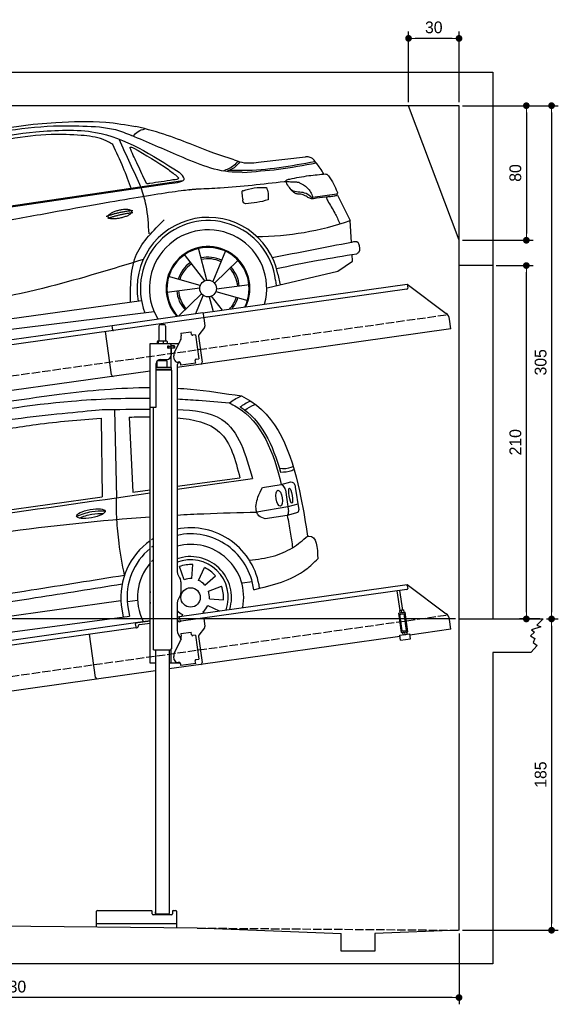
# Model space of a CAD drawing. Extents: x 13 to 6414, y -50 to 5801.
# Tile 5 of 5: x 3214 to 6414, y -50 to 5801. Entities that reach past the tile are written whole.
import ezdxf

# ---------------------------------------------------------------- set-up
doc = ezdxf.new("R2010")
doc.units = 0
doc.header["$LTSCALE"] = 10
doc.header["$MEASUREMENT"] = 0
doc.linetypes.add('GEN3', pattern=[6.25, 5, -1.25])
doc.layers.get('0').update_dxf_attribs({"linetype": 'CONTINUOUS'})
doc.layers.get('DEFPOINTS').update_dxf_attribs({"linetype": 'CONTINUOUS'})
for name, color, linetype in [('3', 6, 'GEN3'), ('CAR', 1, 'CONTINUOUS'), ('SICHTBARE_KANTEN_DIN_', 7, 'CONTINUOUS')]:
    doc.layers.add(name, color=color, linetype=linetype)
doc.layers.add('AM_0', color=7, linetype='CONTINUOUS', lineweight=30)
doc.layers.add('AM_5', color=3, linetype='CONTINUOUS', lineweight=15)
doc.dimstyles.new('KLAUS_DXF', dxfattribs={"dimscale": 20, "dimtxt": 3.5, "dimasz": 2, "dimexe": 2, "dimexo": 1, "dimgap": 1.5, "dimtad": 1, "dimlfac": 0.1, "dimdsep": 46, "dimtxsty": 'Standard', "dimblk": 'DOT', "dimcen": 2, "dimclrd": 256, "dimclre": 256, "dimclrt": 2, "dimadec": 0, "dimazin": 0, "dimtfac": 1, "dimtmove": 2, "dimatfit": 3, "dimfxl": 1, "dimtolj": 1, "dimarcsym": 0})

# ---------------------------------------------------------------- blocks, each defined once
blk = doc.blocks.new('_DOT')
at = {"color": 0, "linetype": 'ByBlock'}
blk.add_line((-0.5, 0), (-1, 0), dxfattribs=at)
at = {"color": 0, "linetype": 'ByBlock', "const_width": 0.5}
blk.add_lwpolyline([(-0.25, 0, 1), (0.25, 0, 1)], format="xyb", close=True, dxfattribs=at)
blk = doc.blocks.new('*D7')
at = {"layer": 'AM_5', "lineweight": -2, "transparency": 16777216}
for p, q in [((5524.1, 5310), (5524.1, 5730)), ((5784.1, 5690), (5564.1, 5690)), ((5824.1, 5310), (5824.1, 5730))]:
    blk.add_line(p, q, dxfattribs=at)
at = {"layer": 'DEFPOINTS', "color": 0, "transparency": 16777216}
for p in [(5524.1, 5690), (5524.1, 5290), (5824.1, 5290)]:
    blk.add_point(p, dxfattribs=at)
at = {"layer": 'AM_5', "lineweight": -2, "transparency": 16777216, "xscale": 40, "yscale": 40, "zscale": 40, "rotation": 180}
blk.add_blockref('_DOT', (5524.1, 5690), dxfattribs=at)
at = {"layer": 'AM_5', "lineweight": -2, "transparency": 16777216, "xscale": 40, "yscale": 40, "zscale": 40}
blk.add_blockref('_DOT', (5824.1, 5690), dxfattribs=at)
at = {"layer": 'AM_5', "color": 2, "transparency": 16777216, "insert": (5674.1, 5755), "char_height": 70, "attachment_point": 5}
blk.add_mtext('\\A1;30', dxfattribs=at)
blk = doc.blocks.new('*D9')
at = {"layer": 'AM_5', "lineweight": -2, "transparency": 16777216}
for p, q in [((5844.1, 5290), (6264.1, 5290)), ((6224.1, 5250), (6224.1, 4530)), ((5844.1, 4490), (6264.1, 4490))]:
    blk.add_line(p, q, dxfattribs=at)
at = {"layer": 'DEFPOINTS', "color": 0, "transparency": 16777216}
for p in [(5824.1, 5290), (5824.1, 4490), (6224.1, 4490)]:
    blk.add_point(p, dxfattribs=at)
at = {"layer": 'AM_5', "lineweight": -2, "transparency": 16777216, "xscale": 40, "yscale": 40, "zscale": 40}
for p, rotation in [((6224.1, 5290), 90), ((6224.1, 4490), 270)]:
    blk.add_blockref('_DOT', p, dxfattribs=dict(at, rotation=rotation))
at = {"layer": 'AM_5', "color": 2, "transparency": 16777216, "insert": (6159.1, 4890), "char_height": 70, "attachment_point": 5, "rotation": 90}
blk.add_mtext('\\A1;80', dxfattribs=at)
blk = doc.blocks.new('*D10')
at = {"layer": 'AM_5', "lineweight": -2, "transparency": 16777216}
for p, q in [((5804.1, 2240), (84.1, 2240)), ((124.1, 480), (124.1, 2200)), ((504.1, 440), (84.1, 440))]:
    blk.add_line(p, q, dxfattribs=at)
at = {"layer": 'DEFPOINTS', "color": 0, "transparency": 16777216}
for p in [(124.1, 2240), (5824.1, 2240), (524.1, 440)]:
    blk.add_point(p, dxfattribs=at)
at = {"layer": 'AM_5', "lineweight": -2, "transparency": 16777216, "xscale": 40, "yscale": 40, "zscale": 40}
for p, rotation in [((124.1, 2240), 90), ((124.1, 440), 270)]:
    blk.add_blockref('_DOT', p, dxfattribs=dict(at, rotation=rotation))
at = {"layer": 'AM_5', "color": 2, "transparency": 16777216, "insert": (59.1, 1340), "char_height": 70, "attachment_point": 5, "rotation": 90}
blk.add_mtext('\\A1;180', dxfattribs=at)
blk = doc.blocks.new('*D11')
at = {"layer": 'AM_5', "lineweight": -2, "transparency": 16777216}
for p, q in [((504.1, 3240), (84.1, 3240)), ((124.1, 2280), (124.1, 3200)), ((5804.1, 2240), (84.1, 2240))]:
    blk.add_line(p, q, dxfattribs=at)
at = {"layer": 'DEFPOINTS', "color": 0, "transparency": 16777216}
for p in [(124.1, 3240), (524.1, 3240), (5824.1, 2240)]:
    blk.add_point(p, dxfattribs=at)
at = {"layer": 'AM_5', "lineweight": -2, "transparency": 16777216, "xscale": 40, "yscale": 40, "zscale": 40}
for p, rotation in [((124.1, 3240), 90), ((124.1, 2240), 270)]:
    blk.add_blockref('_DOT', p, dxfattribs=dict(at, rotation=rotation))
at = {"layer": 'AM_5', "color": 2, "transparency": 16777216, "insert": (59.1, 2740), "char_height": 70, "attachment_point": 5, "rotation": 90}
blk.add_mtext('\\A1;100', dxfattribs=at)
blk = doc.blocks.new('*D12')
at = {"layer": 'AM_5', "lineweight": -2, "transparency": 16777216}
for p, q in [((6044.1, 4340), (6264.1, 4340)), ((6224.1, 2280), (6224.1, 4300)), ((6304.1, 2240), (6184.1, 2240))]:
    blk.add_line(p, q, dxfattribs=at)
at = {"layer": 'DEFPOINTS', "color": 0, "transparency": 16777216}
for p in [(6024.1, 4340), (6224.1, 4340), (6324.1, 2240)]:
    blk.add_point(p, dxfattribs=at)
at = {"layer": 'AM_5', "lineweight": -2, "transparency": 16777216, "xscale": 40, "yscale": 40, "zscale": 40}
for p, rotation in [((6224.1, 4340), 90), ((6224.1, 2240), 270)]:
    blk.add_blockref('_DOT', p, dxfattribs=dict(at, rotation=rotation))
at = {"layer": 'AM_5', "color": 2, "transparency": 16777216, "insert": (6159.1, 3290), "char_height": 70, "attachment_point": 5, "rotation": 90}
blk.add_mtext('\\A1;210', dxfattribs=at)
blk = doc.blocks.new('*D13')
at = {"layer": 'AM_5', "lineweight": -2, "transparency": 16777216}
for p, q in [((6344.1, 2240), (6414.1, 2240)), ((6374.1, 2200), (6374.1, 430)), ((5844.1, 390), (6414.1, 390))]:
    blk.add_line(p, q, dxfattribs=at)
at = {"layer": 'DEFPOINTS', "color": 0, "transparency": 16777216}
for p in [(6324.1, 2240), (5824.1, 390), (6374.1, 390)]:
    blk.add_point(p, dxfattribs=at)
at = {"layer": 'AM_5', "lineweight": -2, "transparency": 16777216, "xscale": 40, "yscale": 40, "zscale": 40}
for p, rotation in [((6374.1, 2240), 90), ((6374.1, 390), 270)]:
    blk.add_blockref('_DOT', p, dxfattribs=dict(at, rotation=rotation))
at = {"layer": 'AM_5', "color": 2, "transparency": 16777216, "insert": (6309.1, 1315), "char_height": 70, "attachment_point": 5, "rotation": 90}
blk.add_mtext('\\A1;185', dxfattribs=at)
blk = doc.blocks.new('*D14')
at = {"layer": 'AM_5', "lineweight": -2, "transparency": 16777216}
for p, q in [((524.1, 420), (524.1, -50)), ((5824.1, 370.9), (5824.1, -50)), ((5784.1, -10), (564.1, -10))]:
    blk.add_line(p, q, dxfattribs=at)
at = {"layer": 'DEFPOINTS', "color": 0, "transparency": 16777216}
for p in [(524.1, 440), (5824.1, 390.9), (524.1, -10)]:
    blk.add_point(p, dxfattribs=at)
at = {"layer": 'AM_5', "lineweight": -2, "transparency": 16777216, "xscale": 40, "yscale": 40, "zscale": 40, "rotation": 180}
blk.add_blockref('_DOT', (524.1, -10), dxfattribs=at)
at = {"layer": 'AM_5', "lineweight": -2, "transparency": 16777216, "xscale": 40, "yscale": 40, "zscale": 40}
blk.add_blockref('_DOT', (5824.1, -10), dxfattribs=at)
at = {"layer": 'AM_5', "color": 2, "transparency": 16777216, "insert": (3174.1, 55), "char_height": 70, "attachment_point": 5}
blk.add_mtext('\\A1;530', dxfattribs=at)
blk = doc.blocks.new('*D15')
at = {"layer": 'AM_5', "lineweight": -2, "transparency": 16777216}
for p, q in [((5844.1, 5290), (6414.1, 5290)), ((6374.1, 5250), (6374.1, 2280)), ((6344.1, 2240), (6414.1, 2240))]:
    blk.add_line(p, q, dxfattribs=at)
at = {"layer": 'DEFPOINTS', "color": 0, "transparency": 16777216}
for p in [(5824.1, 5290), (6324.1, 2240), (6374.1, 2240)]:
    blk.add_point(p, dxfattribs=at)
at = {"layer": 'AM_5', "lineweight": -2, "transparency": 16777216, "xscale": 40, "yscale": 40, "zscale": 40}
for p, rotation in [((6374.1, 5290), 90), ((6374.1, 2240), 270)]:
    blk.add_blockref('_DOT', p, dxfattribs=dict(at, rotation=rotation))
at = {"layer": 'AM_5', "color": 2, "transparency": 16777216, "insert": (6309.1, 3765), "char_height": 70, "attachment_point": 5, "rotation": 90}
blk.add_mtext('\\A1;305', dxfattribs=at)
blk = doc.blocks.new('car_150_')
at = {"layer": 'CAR'}
for p, q in [((6993.7, 5277.2), (7129.2, 5288.8)), ((8349.8, 5065.2), (8614.8, 5095.9)), ((5703.5, 4603.8), (7806, 4931.3)), ((5748.6, 4619.9), (7887.1, 4949.3)), ((8659.8, 4857.1), (8801.1, 4877.5)), ((8805, 4869.2), (8883.2, 4720.4)), ((8891.2, 4589.9), (8883.2, 4720.4)), ((7897.5, 4510.1), (8019.3, 4353.9)), ((8033.2, 4358.3), (7982.9, 4548.5)), ((8143.1, 4534), (8068.7, 4350.5)), ((8898.1, 4478.2), (8895.6, 4518.3)), ((8079.5, 4340.6), (8219, 4479.2)), ((8810.7, 4417.6), (8898.1, 4478.2)), ((8391.6, 4316.2), (8810.7, 4417.6)), ((8455.6, 4397.8), (8469.1, 4334.6)), ((7994.7, 4327.2), (7804.9, 4378.7)), ((8286.5, 4333.3), (8090.4, 4305.9)), ((8442.3, 4361.7), (8446.4, 4329.7)), ((7795.4, 4285.5), (7991.5, 4312.9)), ((8002.4, 4278.2), (7867.9, 4144.6)), ((8087.2, 4291.6), (8277, 4240.1)), ((7646, 4233.7), (5761.2, 3956.2)), ((7969.2, 4159.6), (8013.2, 4268.3)), ((8048.7, 4260.5), (8071.6, 4173.8)), ((8127.2, 4182.1), (8062.7, 4264.8)), ((5689.3, 3904.2), (7721.3, 4169.7))]:
    blk.add_line(p, q, dxfattribs=at)
blk.add_circle((8041, 4309.4), 49.6, dxfattribs=at)
for centre, radius, start, end in [((8042.2, 4309.4), 422.7, 12.06499, 190.70699), ((8042.2, 4309.4), 403.4, 7.44612, 201.52919), ((8307.4, 6330.9), 1710.3, 270.66012, 289.67256), ((8041, 4309.4), 348.9, 345.04241, 211.67771), ((8041, 4309.4), 249, 334.62746, 221.99497), ((8041, 4309.4), 244.1, 333.85173, 222.76256), ((8041, 4309.4), 186.2, 124.77616, 163.26666), ((8041, 4309.4), 176.5, 124.60185, 163.18158), ((8041, 4309.4), 186.2, 64.77616, 103.26666), ((8041, 4309.4), 176.5, 64.60185, 103.18158), ((8041, 4309.4), 176.5, 4.60185, 43.18158), ((8041, 4309.4), 186.2, 4.77616, 43.26666), ((8041, 4309.4), 186.2, 184.77616, 223.26666), ((8041, 4309.4), 176.5, 184.60185, 223.18158), ((8041, 4309.4), 176.5, 316.68962, 343.18158), ((8041, 4309.4), 186.2, 320.33711, 343.26666)]:
    blk.add_arc(centre, radius, start, end, dxfattribs=at)
for points in [[(6058.7, 5112.4), (6315.6, 5167.8), (6993.6, 5277.2)], [(6590.3, 5194.3), (7191.5, 5270.3), (7389.2, 5264.7)], [(7129.2, 5288.8), (7425.2, 5293.1), (7603.8, 5268.4)], [(6252.1, 5110.1), (6701.9, 5189.7), (7011, 5233.1)], [(7280.4, 5213.4), (7100.8, 5216.9), (6855.4, 5188)], [(7010.2, 5233), (7365.4, 5231.9), (7863.2, 4999)], [(7469.5, 5159.8), (7410.3, 5189.8), (7280.4, 5213.4)], [(7389.2, 5264.7), (7483, 5249), (7578.6, 5215.1)], [(8238.8, 5002.4), (8200.2, 5001.6), (7866.3, 5094.6), (7578.6, 5215.1)], [(7590.1, 5210.4), (7618.6, 5239.2), (7657.5, 5254.4)], [(7582.2, 4896.4), (7531.4, 5023.6), (7469.5, 5159.8)], [(7639.4, 4905.3), (7505.7, 5192.1)], [(7575.1, 5131.1), (7571.2, 5144.8), (7592.5, 5140)], [(7592.5, 5140), (7799.5, 5014.1), (7855.1, 4971.8)], [(8659.2, 5083.2), (8642.4, 5093.4), (8614.8, 5095.9)], [(8213.4, 5067), (8186.6, 5040.1), (8125.8, 5007.6)], [(8224.6, 5063.8), (8208.7, 5044.9), (8182.8, 5023.9), (8149.7, 5006.6)], [(8163.6, 5014.3), (8243.5, 5013.7), (8670.3, 5069.3)], [(8191, 5074.7), (8235.7, 5060.8), (8349.8, 5065.2)], [(8240.9, 5001), (8453.9, 5021.9), (8677.8, 5060.7)], [(8723.8, 4994.4), (8701.4, 5030.2), (8659.2, 5083.2)], [(7806, 4931.3), (7894.4, 4962.2), (7863.2, 4999)], [(8521.1, 4963.5), (8634.4, 4984.8), (8734.9, 4995.3)], [(8734.9, 4995.3), (8736.6, 4995.1), (8751.6, 4983.9), (8803.6, 4888.9)], [(7690.7, 4930.9), (7670.7, 4931.6), (7668, 4935.3)], [(7827.4, 4952.7), (7757.4, 4941.2), (7690.7, 4930.9)], [(7855.1, 4971.8), (7859.5, 4964.9), (7827.4, 4952.7)], [(8489.1, 4946.9), (8107.9, 4906.7), (7979.4, 4899)], [(8499.4, 4953.2), (8500.3, 4955.9), (8504.4, 4958.4)], [(8514.3, 4920.1), (8499.6, 4950.3), (8499.4, 4953.2)], [(8504.4, 4958.4), (8514.7, 4962.1), (8521.1, 4963.5)], [(8578.5, 4942.4), (8626.1, 4912.6), (8659.8, 4857.1)], [(7687.8, 4631.1), (7668.8, 4800.4), (7639.4, 4905.3)], [(8245.8, 4892.2), (8238.1, 4888.3), (8237.1, 4876.1)], [(8237.1, 4876.1), (8242.7, 4837)], [(8244.9, 4892.1), (8310.4, 4909.4), (8382.6, 4912.4)], [(8382.6, 4912.4), (8393, 4879.1), (8393.3, 4838.9)], [(8581.1, 4874.9), (8560.8, 4876.6), (8529.9, 4900.7)], [(8629.7, 4855.7), (8609.4, 4867.3), (8581.1, 4874.9)], [(8759.3, 4861.5), (8741.4, 4855.9), (8747.8, 4835.1)], [(8757.3, 4861.2), (8786.1, 4865.5), (8805, 4869.2)], [(8803.6, 4888.9), (8805.2, 4882.6), (8801.1, 4877.5)], [(8805, 4869.2), (8801.1, 4877.5)], [(8260.3, 4814.7), (8250.8, 4817.5), (8242.7, 4837)], [(8393.3, 4838.9), (8327.1, 4822.4), (8259.4, 4814.5)], [(8664.2, 4847.7), (8651.9, 4847.2), (8629.7, 4855.7)], [(8747.8, 4835.1), (8790.3, 4763.6), (8820.8, 4701.6)], [(7581.1, 4224.1), (7615.2, 4510.4), (7777.7, 4714.5)], [(8891.2, 4589.9), (8420.6, 4494.5)], [(8935.7, 4582.7), (8931.6, 4588.3), (8891.2, 4589.9)], [(8922.6, 4523), (8936.6, 4535.2), (8935.7, 4582.7)], [(8446.2, 4431.7), (8693.5, 4482.1), (8922.6, 4523)], [(7654.8, 4478.5), (7099.9, 4313.4), (5734.4, 4063.7)]]:
    blk.add_spline(points, degree=3, dxfattribs=at)
for points, degree, knots in [([(8191, 5074.7), (8107.9, 5098.3), (7930.3, 5167), (7746.4, 5237.4), (7603.8, 5268.4)], 3, [5.571538, 5.571538, 5.571538, 5.571538, 32.165526, 64.936902, 64.936902, 64.936902, 64.936902]), ([(7668, 4935.3), (7650.2, 4969.8), (7620.8, 5036.6), (7588.5, 5099.8), (7575.1, 5131.1)], 3, [2.591518, 2.591518, 2.591518, 2.591518, 14.396583, 24.038621, 24.038621, 24.038621, 24.038621]), ([(8645.2, 4860.1), (8634.4, 4868.9), (8603, 4892.4), (8542.9, 4879.7), (8521, 4910.7), (8514.3, 4920.1)], 3, [0.658544, 0.658544, 0.658544, 0.658544, 4.748765, 12.290755, 15.589596, 15.589596, 15.589596, 15.589596]), ([(8645.2, 4860.1), (8647, 4858.9), (8651.5, 4856.3), (8656.7, 4856.7), (8659.8, 4857.1)], 3, [0.11133, 0.11133, 0.11133, 0.11133, 0.733961, 1.64284, 1.64284, 1.64284, 1.64284]), ([(8752.5, 4860.5), (8727.9, 4857.2), (8698.8, 4853.2), (8669.8, 4848.6), (8664.2, 4847.7)], 3, [0, 0, 0, 0, 7.10149, 8.807008, 8.807008, 8.807008, 8.807008]), ([(7442.5, 4729.7), (7440.4, 4737.7), (7458.8, 4757), (7537.7, 4789), (7634.5, 4769.9), (7553.7, 4725.9), (7469.8, 4714.2), (7444.6, 4721.7), (7442.5, 4729.7)], 5, [0, 0, 0, 0, 0, 0, 0.300106, 0.500106, 0.700106, 1, 1, 1, 1, 1, 1])]:
    blk.add_open_spline(points, degree=degree, knots=knots, dxfattribs=at)
for points in [[(8578.5, 4942.4), (8576.8, 4945.2), (8489.1, 4946.9)], [(7979.4, 4899), (7725, 4888.3), (5338.8, 4399.4)], [(7432.9, 4733.6), (7502, 4760.2), (7591.2, 4770)], [(7441.9, 4722), (7513, 4747.3), (7590.2, 4757.9)]]:
    blk.add_open_spline(points, degree=2, dxfattribs=at)
blk = doc.blocks.new('CAR_EG')
at = {"layer": 'CAR'}
for p, q in [((34639.7, 2740.1), (34652.1, 2215)), ((34726.8, 2694.7), (34748.7, 2249.2)), ((34559.8, 2688), (34567.6, 2220.6)), ((35011.8, 2284.1), (35385, 2333.6)), ((35518.8, 2275.9), (35630.7, 2294.7)), ((35630.7, 2294.7), (35688.5, 2309)), ((34748.7, 2249.2), (34851.8, 2262.9)), ((35655.1, 2262.7), (35674.7, 2133.9)), ((35714.1, 2277.1), (35734.7, 2143.7)), ((33852.2, 2120.1), (34567.6, 2220.6)), ((35729.9, 2176.6), (35670.5, 2160.2)), ((35670.5, 2160.2), (35485.3, 2130)), ((35666.2, 2110), (35534.7, 2089.5)), ((35729.3, 2128.1), (35666.2, 2110)), ((35100, 1734.4), (35105.8, 1817.4)), ((35053.8, 1727.9), (35025.3, 1806.1)), ((35139.6, 1724.2), (35174.8, 1799.6)), ((35176.9, 1696.1), (35239.7, 1750.7)), ((35399.1, 1708.7), (35459.1, 1717.1)), ((35197.6, 1660.9), (35275.8, 1689.3)), ((32765, 1337.2), (34678.2, 1603.8)), ((34716.5, 1598.7), (34776.5, 1607.1)), ((34980.2, 1630.3), (34978.9, 1630.4)), ((35204.1, 1614.6), (35287.1, 1608.8)), ((34680.4, 1576.3), (34691.1, 1507.2)), ((34716.8, 1579.5), (34728.2, 1512.2)), ((35165.8, 1537.8), (35172.3, 1530.2)), ((35193.9, 1575), (35262.7, 1542.9)), ((32742.6, 1242.5), (34728.2, 1512.2)), ((35044.7, 1520.8), (35040.5, 1511.7))]:
    blk.add_line(p, q, dxfattribs=at)
blk.add_circle((35092.2, 1622.5), 57.7, dxfattribs=at)
for centre, radius, start, end in [((35091.7, 1622.4), 413.9, 7.45018, 101.13198), ((35092.1, 1622.5), 377.8, 6.99837, 102.27813), ((35091.7, 1622.4), 413.9, 125.42525, 186.40604), ((35091.7, 1622.4), 413.9, 122.57726, 124.07737), ((35092.2, 1622.5), 315.6, 349.05234, 104.75068), ((35092.1, 1622.5), 377.8, 129.50507, 186.53914), ((35092.1, 1622.5), 377.8, 126.2281, 127.94989), ((35092.2, 1622.5), 315.6, 139.5971, 206.94766), ((35092.2, 1622.5), 315.6, 135.0283, 137.4054), ((35092.2, 1622.5), 242.9, 343.04055, 109.32273), ((35092.2, 1622.5), 223.8, 340.73863, 111.04957), ((35092.2, 1622.5), 195.4, 86, 110), ((35092.2, 1622.5), 195.4, 41, 65), ((35092.2, 1622.5), 112.2, 86, 110), ((35092.2, 1622.5), 112.2, 41, 65), ((35092.2, 1622.5), 242.9, 171.74212, 188.25788), ((35092.2, 1622.5), 112.2, 356, 20), ((35092.2, 1622.5), 195.4, 356, 20), ((35092.2, 1622.5), 112.2, 224.26629, 245), ((35092.2, 1622.5), 112.2, 311, 335)]:
    blk.add_arc(centre, radius, start, end, dxfattribs=at)
for centre, major_axis, ratio in [((35618.1, 2211.7), (-7.7, 47.6), 0.380274), ((35686.7, 2227.1), (-7.2, 44.5), 0.21161), ((34499.5, 2120.6), (-85, -15.3), 0.28676)]:
    blk.add_ellipse(centre, major_axis=major_axis, ratio=ratio, dxfattribs=at)
for points, knots in [([(33596.2, 2718.6), (33833.8, 2759.2), (34248.6, 2830.2), (34671.7, 2869.7), (34851.8, 2870.2)], [0, 0, 0, 0, 724.09838, 1264.268143, 1264.268143, 1264.268143, 1264.268143]), ([(33641.3, 2687.7), (33888.6, 2727.9), (34289.4, 2793.1), (34696.2, 2808.8), (34851.8, 2807)], [0, 0, 0, 0, 750.99467, 1217.35525, 1217.35525, 1217.35525, 1217.35525]), ([(35011.8, 2866.1), (35038.1, 2864.7), (35166.1, 2855.5), (35293.3, 2835.6), (35394.4, 2819.7)], [1424.465745, 1424.465745, 1424.465745, 1424.465745, 1503.595542, 1810.064944, 1810.064944, 1810.064944, 1810.064944]), ([(35394.4, 2819.7), (35413.4, 2809.6), (35623.4, 2697.4), (35727.5, 2349.6), (35775.9, 2061.2), (35787.3, 1987)], [0, 0, 0, 0, 64.276315, 710.727442, 938.589682, 938.589682, 938.589682, 938.589682]), ([(35011.8, 2802.3), (35054.1, 2800.3), (35157.6, 2794), (35260.7, 2784.1), (35321.7, 2778.2)], [1377.255793, 1377.255793, 1377.255793, 1377.255793, 1504.323614, 1688.05271, 1688.05271, 1688.05271, 1688.05271]), ([(35321.7, 2778.2), (35336.3, 2770.8), (35510.1, 2682.4), (35587.5, 2480.4), (35630.7, 2294.7)], [0, 0, 0, 0, 48.860332, 582.287096, 582.287096, 582.287096, 582.287096]), ([(35387.3, 2755), (35405.2, 2768.5), (35425, 2782.3), (35447.9, 2789.2), (35447.9, 2789.2)], [11.054346, 11.054346, 11.054346, 11.054346, 77.145156, 82.826799, 82.826799, 82.826799, 82.826799]), ([(35415.1, 2735.6), (35432.4, 2748.6), (35451.7, 2761.7), (35473.8, 2768.4), (35477.3, 2769.4)], [13.409392, 13.409392, 13.409392, 13.409392, 77.145156, 82.826799, 82.826799, 82.826799, 82.826799]), ([(33203.6, 2456.4), (33274.2, 2503.5), (33505.2, 2604.9), (34003.4, 2687.4), (34469.5, 2730.1), (34567.3, 2738.8)], [0, 0, 0, 0, 57.768711, 889.406275, 1467.79431, 1467.79431, 1467.79431, 1467.79431]), ([(35011.8, 2738.7), (35109.5, 2735.6), (35350.5, 2712.4), (35419.6, 2471.8), (35460.3, 2330)], [442.147822, 442.147822, 442.147822, 442.147822, 716.95363, 1111.278446, 1111.278446, 1111.278446, 1111.278446]), ([(35011.8, 2690), (35108.9, 2682.3), (35306.7, 2639.4), (35358.1, 2438.7), (35385, 2333.6)], [277.078801, 277.078801, 277.078801, 277.078801, 547.768352, 845.442932, 845.442932, 845.442932, 845.442932]), ([(35620, 2390.1), (35643.9, 2386.1), (35679.3, 2392.1), (35696.9, 2398.4), (35700.1, 2401.6)], [16.339016, 16.339016, 16.339016, 16.339016, 83.836398, 97.62384, 97.62384, 97.62384, 97.62384]), ([(35626.2, 2367.7), (35650.3, 2368), (35676.3, 2369.6), (35702.4, 2381.4), (35706.2, 2383.7)], [14.612863, 14.612863, 14.612863, 14.612863, 83.836398, 97.62384, 97.62384, 97.62384, 97.62384]), ([(34429.5, 2094.8), (34454.7, 2104.1), (34502, 2120.2), (34552, 2121.5), (34575.3, 2121.7)], [14.4466, 14.4466, 14.4466, 14.4466, 94.349912, 163.782287, 163.782287, 163.782287, 163.782287]), ([(35011.8, 2112.5), (35064.7, 2115.5), (35222.4, 2123.3), (35380.3, 2127.3), (35485.3, 2130)], [2373.184352, 2373.184352, 2373.184352, 2373.184352, 2532.063256, 2847.072184, 2847.072184, 2847.072184, 2847.072184]), ([(32657.7, 1810.8), (32801.3, 1833.7), (33529.6, 1949.8), (34261.4, 2059.7), (34851.8, 2102.1)], [0, 0, 0, 0, 436.512598, 2212.794207, 2212.794207, 2212.794207, 2212.794207]), ([(32738.3, 1414.9), (32999, 1451), (33477.1, 1517.1), (34126.3, 1613), (34514.4, 1675.6), (34685.8, 1703.3)], [0, 0, 0, 0, 789.48509, 1447.853915, 1968.782349, 1968.782349, 1968.782349, 1968.782349])]:
    blk.add_open_spline(points, degree=3, knots=knots, dxfattribs=at)
for points in [[(35321.7, 2778.2), (35387.4, 2817), (35394.4, 2819.7)], [(33855.2, 2598.7), (34175.2, 2650.7), (34559.8, 2688)], [(35630.7, 2294.7), (35640.4, 2287.7), (35654.9, 2263)], [(35688.3, 2309.2), (35702.6, 2304.3), (35714.1, 2277.1)], [(35534.7, 2089.5), (35498, 2108.4), (35485.3, 2130), (35492.4, 2217.9), (35518.8, 2275.9)], [(34653.8, 2086.3), (34651.3, 2148.4), (34652.1, 2215)], [(34414.7, 2105.9), (34505, 2133.2), (34582.7, 2138)], [(35666.2, 2110), (35673.3, 2119), (35674.7, 2133.9)], [(35666.2, 2110), (35684.6, 2010), (35697.9, 1918.4)], [(35729.9, 2128.6), (35734, 2134), (35734.8, 2143.3)], [(34699.2, 1755.6), (34667, 1945.6), (34653.8, 2086.3)], [(35441.3, 1844.4), (35582.8, 1868.3), (35697.9, 1918.4), (35787.2, 1987)], [(35787.2, 1987), (35795.6, 1987.5), (35848.1, 1851.6)], [(35467.1, 1668.5), (35779, 1789.9), (35848.1, 1851.6)], [(32711.4, 1460.7), (33493.3, 1570.2), (34144.5, 1667.1), (34699.2, 1755.6)]]:
    blk.add_spline(points, degree=3, dxfattribs=at)
for points in [[(35387.3, 2755), (35513.1, 2675.3), (35581.5, 2528.6), (35626.2, 2367.7)], [(34567.3, 2738.8), (34660.7, 2740.2), (34754.2, 2741.5), (34851.8, 2741.2)], [(34726.8, 2694.7), (34767.9, 2695), (34809.1, 2695.3), (34851.8, 2695.1)], [(35011.8, 2266.3), (35161.3, 2287.5), (35310.8, 2308.7), (35460.3, 2330)], [(32710, 1939.3), (33423.9, 2040.7), (34137.9, 2142.1), (34851.8, 2243.5)]]:
    blk.add_open_spline(points, degree=3, dxfattribs=at)

msp = doc.modelspace()

# ---------------------------------------------------------------- linework, layer by layer
for p, q in [((324.09, 5490), (6024.074, 5490)), ((6024.074, 5490), (6024.074, 2240)), ((5824.081, 5290), (524.081, 5290)), ((5824.081, 4490), (5524.081, 5290)), ((5824.081, 390), (5824.081, 5290)), ((6024.074, 4340), (5824.081, 4340)), ((4302.616, 4059.409), (5515.695, 4229.896)), ((5515.695, 4229.896), (5519.174, 4205.139)), ((5515.695, 4229.896), (5747.632, 4055.119)), ((5514.919, 4199.492), (4303.821, 4029.283)), ((3762.781, 3984.55), (4302.477, 4060.399)), ((4302.477, 4060.399), (4306.792, 4029.701)), ((1284.081, 3635.181), (3762.92, 3983.559)), ((3766.678, 3956.822), (3762.781, 3984.55)), ((4303.821, 4029.283), (3770.066, 3954.269)), ((4040.805, 3980.64), (4040.805, 3890.64)), ((4050.805, 3990.64), (4070.805, 3990.64)), ((4080.805, 3980.64), (4080.805, 3890.64)), ((4306.792, 4029.701), (4313.87, 3979.338)), ((5775.306, 3963.433), (5767.054, 4022.146)), ((3770.066, 3954.269), (1284.081, 3604.886)), ((3758.719, 3690.119), (3722.534, 3947.589)), ((5775.306, 3963.433), (4148.805, 3734.844)), ((4170.748, 3937.873), (4233.134, 3946.641)), ((4170.748, 3937.873), (4172.974, 3922.029)), ((4173.564, 3917.83), (4172.974, 3922.029)), ((4235.361, 3930.797), (4233.134, 3946.641)), ((4235.361, 3930.797), (4235.5, 3929.807)), ((4241.148, 3925.551), (4242.138, 3925.69)), ((4257.982, 3927.917), (4242.138, 3925.69)), ((4257.982, 3927.917), (4278.023, 3785.319)), ((4276.723, 3920.309), (4298.415, 3765.968)), ((4311.953, 3971.928), (4278.64, 3927.719)), ((3988.805, 3877.64), (4160.19, 3877.64)), ((3988.805, 3497.64), (3988.805, 3877.64)), ((4030.888, 3888.184), (4030.888, 3877.64)), ((4051.586, 3890.64), (4033.613, 3890.64)), ((4036.628, 3888.184), (4036.628, 3877.64)), ((4078.633, 3890.64), (4051.586, 3890.64)), ((4066.545, 3888.184), (4066.545, 3877.64)), ((4088.305, 3890.64), (4078.633, 3890.64)), ((4090.722, 3888.184), (4090.722, 3877.64)), ((4097.451, 3861.64), (4093.805, 3861.64)), ((4097.451, 3861.64), (4109.805, 3861.64)), ((4097.805, 3861.64), (4097.805, 3849.64)), ((4111.805, 3861.64), (4109.805, 3861.64)), ((4111.805, 3861.64), (4112.805, 3861.64)), ((4112.805, 3867.64), (4112.805, 3864.64)), ((4113.529, 3861.64), (4112.805, 3861.64)), ((4112.805, 3849.64), (4112.805, 3861.64)), ((4131.081, 3861.64), (4113.529, 3861.64)), ((4113.805, 3862.14), (4113.805, 3877.64)), ((4132.805, 3862.14), (4113.805, 3862.14)), ((4131.081, 3861.64), (4131.805, 3861.64)), ((4131.805, 3849.64), (4131.805, 3861.64)), ((4132.62, 3823.529), (4170.09, 3897.069)), ((4131.805, 3849.64), (4093.939, 3849.64)), ((4094.805, 3851.785), (4094.805, 3858.994)), ((4109.805, 3849.14), (4097.451, 3849.14)), ((4112.805, 3846.14), (4112.805, 3807.64)), ((4113.805, 3734.659), (4113.805, 3849.14)), ((4132.805, 3849.14), (4113.805, 3849.14)), ((4133.805, 3861.14), (4133.805, 3850.14)), ((4024.805, 3500.64), (4024.805, 3757.64)), ((4090.803, 3774.641), (4030.803, 3773.885)), ((4030.805, 3734.688), (4030.803, 3773.885)), ((4042.813, 3774.037), (4042.805, 3781.64)), ((4049.805, 3782.64), (4087.805, 3782.64)), ((4078.807, 3774.49), (4078.805, 3782.64)), ((4090.803, 3734.643), (4090.803, 3774.641)), ((4131.929, 3782.963), (4129.146, 3802.769)), ((4162.44, 3767.055), (4154.518, 3765.941)), ((4168.087, 3762.799), (4170.175, 3747.945)), ((4259.299, 3760.471), (4170.175, 3747.945)), ((4256.933, 3777.305), (4257.072, 3776.315)), ((4259.299, 3760.471), (4257.072, 3776.315)), ((4262.179, 3783.092), (4261.189, 3782.953)), ((4262.179, 3783.092), (4278.023, 3785.319)), ((3988.805, 3712.357), (1284.081, 3332.233)), ((4115.805, 3734.643), (4024.805, 3734.643)), ((4115.806, 3721.375), (4024.805, 3721.375)), ((4112.806, 3719.643), (4024.805, 3719.643)), ((4115.806, 3717.911), (4024.805, 3717.911)), ((4112.806, 3719.643), (4115.806, 3721.375)), ((4112.806, 3719.643), (4115.806, 3717.911)), ((4113.805, 3719.066), (4113.805, 3720.22)), ((4115.8, 3717.911), (4115.893, 2072.644)), ((4115.806, 3721.375), (4115.805, 3734.643)), ((4148.805, 3742.64), (4148.805, 2534.272)), ((3988.805, 1977.64), (3988.805, 3497.64)), ((3988.805, 3497.64), (4021.805, 3497.64)), ((4005.813, 3497.64), (4005.893, 2072.638)), ((4162.203, 2484.272), (4168.456, 2473.441)), ((4171.805, 2460.941), (4171.805, 2394.338)), ((4148.805, 2252.792), (5515.695, 2444.896)), ((5514.919, 2414.492), (4173.105, 2225.912)), ((5473.725, 2290.856), (5457.483, 2406.42)), ((5489.569, 2293.082), (5473.327, 2408.647)), ((5516.808, 2436.974), (5515.695, 2444.896)), ((5515.695, 2444.896), (5747.632, 2270.119)), ((5516.808, 2436.974), (5519.174, 2420.139)), ((4168.456, 2381.838), (4162.203, 2371.008)), ((4148.805, 2321.008), (4148.805, 2184.697)), ((5470.506, 2290.403), (5469.824, 2289.87)), ((5469.824, 2289.87), (5471.763, 2276.072)), ((5492.787, 2293.535), (5470.506, 2290.403)), ((5483.497, 2278.803), (5481.856, 2290.479)), ((5492.787, 2293.535), (5493.59, 2293.21)), ((5493.59, 2293.21), (5495.53, 2279.412)), ((3901.558, 2218.044), (3988.805, 2230.305)), ((3988.805, 2226.266), (3902.115, 2214.083)), ((4164.536, 2250.963), (4148.805, 2248.753)), ((4155.08, 2228.428), (4155.219, 2227.438)), ((4160.866, 2223.182), (4165.818, 2223.878)), ((4167.458, 2230.168), (4163.979, 2254.925)), ((4306.792, 2244.701), (4313.87, 2194.338)), ((5463.901, 2274.53), (5503.512, 2280.096)), ((5463.901, 2274.53), (5480.184, 2158.668)), ((5465.015, 2266.607), (5504.625, 2272.174)), ((5485.418, 2168.492), (5471.501, 2267.519)), ((5472.566, 2275.747), (5471.763, 2276.072)), ((5494.847, 2278.879), (5495.53, 2279.412)), ((5512.056, 2172.236), (5498.139, 2271.263)), ((5519.795, 2164.235), (5503.512, 2280.096)), ((5775.306, 2178.433), (5767.054, 2237.146)), ((5824.081, 2240), (6324.081, 2240)), ((6324.081, 2240), (6286.374, 2202.153)), ((1284.081, 1850.181), (3901.558, 2218.044)), ((3900.782, 2187.64), (1284.081, 1819.886)), ((3901.558, 2218.044), (3902.671, 2210.121)), ((3905.037, 2193.287), (3902.671, 2210.121)), ((3908.348, 2187.693), (3913.299, 2188.389)), ((3917.555, 2194.036), (3917.416, 2195.027)), ((3925.927, 2206.321), (3988.805, 2215.158)), ((4311.953, 2186.928), (4278.64, 2142.719)), ((5479.071, 2166.59), (5518.682, 2172.157)), ((5485.418, 2168.492), (5512.056, 2172.236)), ((5490.954, 2168.26), (5490.815, 2169.251)), ((5506.799, 2170.487), (5506.659, 2171.477)), ((5775.306, 2178.433), (5532.69, 2144.336)), ((6310.65, 2192.163), (6254.243, 2175.752)), ((6254.243, 2175.752), (6273.522, 2160.767)), ((6286.374, 2202.153), (6310.65, 2192.163)), ((3664.643, 1891.897), (3628.458, 2149.367)), ((3664.643, 1891.897), (3628.458, 2149.367)), ((4132.62, 2038.529), (4170.09, 2112.069)), ((4162.203, 2134.697), (4172.244, 2117.305)), ((4170.748, 2152.873), (4233.134, 2161.641)), ((4170.748, 2152.873), (4172.974, 2137.029)), ((4173.564, 2132.83), (4172.974, 2137.029)), ((4235.361, 2145.797), (4233.134, 2161.641)), ((4235.361, 2145.797), (4235.5, 2144.807)), ((4241.148, 2140.551), (4242.138, 2140.69)), ((4257.982, 2142.917), (4242.138, 2140.69)), ((4257.982, 2142.917), (4278.023, 2000.319)), ((4276.723, 2135.309), (4298.415, 1980.968)), ((5473.274, 2135.986), (4289.904, 1969.674)), ((5472.342, 2142.62), (5531.758, 2150.971)), ((5476.517, 2112.912), (5472.342, 2142.62)), ((5476.517, 2112.912), (5535.933, 2121.263)), ((5480.184, 2158.668), (5519.795, 2164.235)), ((5488.849, 2159.886), (5488.167, 2159.353)), ((5488.167, 2159.353), (5490.106, 2145.554)), ((5490.909, 2145.23), (5490.106, 2145.554)), ((5500.199, 2159.961), (5501.84, 2148.286)), ((5511.13, 2163.017), (5511.933, 2162.693)), ((5511.933, 2162.693), (5513.873, 2148.895)), ((5513.19, 2148.361), (5513.873, 2148.895)), ((5535.933, 2121.263), (5531.758, 2150.971)), ((6273.522, 2160.767), (6248.531, 2140.074)), ((6248.531, 2140.074), (6274.95, 2122.949)), ((6274.95, 2122.949), (6264.954, 2099.402)), ((4005.893, 2072.638), (4005.893, 2061.638)), ((4012.894, 2054.638), (4005.893, 2061.637)), ((4108.894, 2054.643), (4012.894, 2054.638)), ((4020.894, 2054.638), (4020.982, 488.634)), ((4100.894, 2054.643), (4100.979, 488.646)), ((4108.894, 2054.643), (4115.893, 2061.644)), ((4113.805, 1977.64), (4113.805, 2059.555)), ((4115.893, 2072.644), (4115.893, 2061.644)), ((6287.802, 2082.991), (6251.387, 2040)), ((6264.954, 2099.402), (6287.802, 2082.991)), ((4131.929, 1997.963), (4129.146, 2017.769)), ((4256.933, 1992.305), (4257.072, 1991.315)), ((4259.299, 1975.471), (4257.072, 1991.315)), ((4262.179, 1998.092), (4261.189, 1997.953)), ((4262.179, 1998.092), (4278.023, 2000.319)), ((6024.074, 2040), (6024.074, 190)), ((6251.387, 2040), (6024.074, 2040)), ((4020.901, 1931.868), (1284.081, 1547.233)), ((4020.898, 1977.64), (3988.805, 1977.64)), ((4168.11, 1977.64), (4100.898, 1977.64)), ((4289.904, 1969.674), (4100.9, 1943.111)), ((4162.44, 1982.055), (4154.518, 1980.941)), ((4168.087, 1977.799), (4170.175, 1962.945)), ((4259.299, 1975.471), (4170.175, 1962.945)), ((3670.975, 409.741), (3670.975, 502.642)), ((3675.975, 507.642), (3995.975, 507.642)), ((4000.975, 487.642), (4000.975, 502.642)), ((4115.975, 482.642), (4005.975, 482.642)), ((4020.976, 488.639), (4020.976, 499.639)), ((4021.976, 487.639), (4020.976, 488.639)), ((4021.976, 487.639), (4099.976, 487.644)), ((4034.976, 487.64), (4034.976, 482.642)), ((4086.976, 487.643), (4086.976, 482.642)), ((4099.976, 487.644), (4100.979, 488.646)), ((4120.975, 502.642), (4120.975, 487.642)), ((4125.975, 507.642), (4140.975, 507.642)), ((4145.975, 502.642), (4145.975, 405.174)), ((524.081, 440), (4269.081, 403.99)), ((4145.975, 427.642), (3670.975, 427.642)), ((4269.081, 403.99), (5124.081, 369.912)), ((5124.081, 265), (5124.081, 369.912)), ((5824.081, 390), (5323.626, 369.912)), ((5323.626, 369.912), (5324.081, 265)), ((5324.081, 265), (5124.081, 265)), ((6024.074, 190), (324.09, 190))]:
    msp.add_line(p, q)
for points in [[(4168.084, 3762.803, 0), (4168.084, 3762.803, 0), (4168.084, 3762.813, 0), (4168.084, 3762.823, 0), (4168.084, 3762.833, 0), (4168.084, 3762.833, 0), (4168.084, 3762.843, 0), (4168.084, 3762.853, 0), (4168.074, 3762.863, 0), (4168.074, 3762.863, 0), (4168.074, 3762.873, 0), (4168.074, 3762.883, 0), (4168.074, 3762.893, 0), (4168.074, 3762.903, 0), (4168.074, 3762.903, 0), (4168.074, 3762.913, 0), (4168.064, 3762.923, 0), (4168.064, 3762.933, 0), (4168.064, 3762.933, 0), (4168.064, 3762.943, 0), (4168.064, 3762.953, 0), (4168.064, 3762.963, 0), (4168.064, 3762.963, 0), (4168.064, 3762.973, 0), (4168.054, 3762.983, 0), (4168.054, 3762.993, 0), (4168.054, 3763.003, 0), (4168.054, 3763.003, 0), (4168.054, 3763.013, 0), (4168.054, 3763.023, 0), (4168.054, 3763.033, 0), (4168.044, 3763.033, 0), (4168.044, 3763.043, 0), (4168.044, 3763.053, 0), (4168.044, 3763.063, 0), (4168.044, 3763.063, 0), (4168.044, 3763.073, 0), (4168.034, 3763.083, 0), (4168.034, 3763.093, 0), (4168.034, 3763.103, 0), (4168.034, 3763.103, 0), (4168.034, 3763.113, 0), (4168.034, 3763.123, 0), (4168.034, 3763.133, 0), (4168.024, 3763.133, 0), (4168.024, 3763.143, 0), (4168.024, 3763.153, 0), (4168.024, 3763.163, 0), (4168.024, 3763.163, 0), (4168.024, 3763.173, 0), (4168.014, 3763.183, 0), (4168.014, 3763.193, 0), (4168.014, 3763.203, 0), (4168.014, 3763.203, 0), (4168.014, 3763.213, 0), (4168.014, 3763.223, 0), (4168.004, 3763.233, 0), (4168.004, 3763.233, 0), (4168.004, 3763.243, 0), (4168.004, 3763.253, 0), (4168.004, 3763.263, 0), (4167.994, 3763.273, 0), (4167.994, 3763.273, 0), (4167.994, 3763.283, 0), (4167.994, 3763.293, 0), (4167.994, 3763.303, 0), (4167.984, 3763.303, 0), (4167.984, 3763.313, 0), (4167.984, 3763.323, 0), (4167.984, 3763.333, 0), (4167.984, 3763.333, 0), (4167.984, 3763.343, 0), (4167.974, 3763.353, 0), (4167.974, 3763.363, 0), (4167.974, 3763.373, 0), (4167.974, 3763.373, 0), (4167.974, 3763.383, 0), (4167.964, 3763.393, 0), (4167.964, 3763.403, 0), (4167.964, 3763.403, 0), (4167.964, 3763.413, 0), (4167.954, 3763.423, 0), (4167.954, 3763.433, 0), (4167.954, 3763.433, 0), (4167.954, 3763.443, 0), (4167.954, 3763.453, 0), (4167.944, 3763.463, 0), (4167.944, 3763.473, 0), (4167.944, 3763.473, 0), (4167.944, 3763.483, 0), (4167.944, 3763.493, 0), (4167.934, 3763.503, 0), (4167.934, 3763.503, 0), (4167.934, 3763.513, 0), (4167.934, 3763.523, 0), (4167.924, 3763.533, 0), (4167.924, 3763.533, 0), (4167.924, 3763.543, 0), (4167.924, 3763.553, 0), (4167.914, 3763.563, 0), (4167.914, 3763.573, 0), (4167.914, 3763.573, 0), (4167.914, 3763.583, 0), (4167.914, 3763.593, 0), (4167.904, 3763.603, 0), (4167.904, 3763.603, 0), (4167.904, 3763.613, 0), (4167.904, 3763.623, 0), (4167.894, 3763.633, 0), (4167.894, 3763.633, 0), (4167.894, 3763.643, 0), (4167.894, 3763.653, 0), (4167.884, 3763.663, 0), (4167.884, 3763.673, 0), (4167.884, 3763.673, 0), (4167.884, 3763.683, 0), (4167.874, 3763.693, 0), (4167.874, 3763.703, 0), (4167.874, 3763.703, 0), (4167.874, 3763.713, 0), (4167.864, 3763.723, 0), (4167.864, 3763.733, 0), (4167.864, 3763.733, 0), (4167.854, 3763.743, 0), (4167.854, 3763.753, 0), (4167.854, 3763.763, 0), (4167.854, 3763.763, 0), (4167.844, 3763.773, 0)], [(4168.084, 1977.803, 0), (4168.084, 1977.803, 0), (4168.084, 1977.813, 0), (4168.084, 1977.823, 0), (4168.084, 1977.833, 0), (4168.084, 1977.833, 0), (4168.084, 1977.843, 0), (4168.084, 1977.853, 0), (4168.074, 1977.863, 0), (4168.074, 1977.863, 0), (4168.074, 1977.873, 0), (4168.074, 1977.883, 0), (4168.074, 1977.893, 0), (4168.074, 1977.903, 0), (4168.074, 1977.903, 0), (4168.074, 1977.913, 0), (4168.064, 1977.923, 0), (4168.064, 1977.933, 0), (4168.064, 1977.933, 0), (4168.064, 1977.943, 0), (4168.064, 1977.953, 0), (4168.064, 1977.963, 0), (4168.064, 1977.963, 0), (4168.064, 1977.973, 0), (4168.054, 1977.983, 0), (4168.054, 1977.993, 0), (4168.054, 1978.003, 0), (4168.054, 1978.003, 0), (4168.054, 1978.013, 0), (4168.054, 1978.023, 0), (4168.054, 1978.033, 0), (4168.044, 1978.033, 0), (4168.044, 1978.043, 0), (4168.044, 1978.053, 0), (4168.044, 1978.063, 0), (4168.044, 1978.063, 0), (4168.044, 1978.073, 0), (4168.034, 1978.083, 0), (4168.034, 1978.093, 0), (4168.034, 1978.103, 0), (4168.034, 1978.103, 0), (4168.034, 1978.113, 0), (4168.034, 1978.123, 0), (4168.034, 1978.133, 0), (4168.024, 1978.133, 0), (4168.024, 1978.143, 0), (4168.024, 1978.153, 0), (4168.024, 1978.163, 0), (4168.024, 1978.163, 0), (4168.024, 1978.173, 0), (4168.014, 1978.183, 0), (4168.014, 1978.193, 0), (4168.014, 1978.203, 0), (4168.014, 1978.203, 0), (4168.014, 1978.213, 0), (4168.014, 1978.223, 0), (4168.004, 1978.233, 0), (4168.004, 1978.233, 0), (4168.004, 1978.243, 0), (4168.004, 1978.253, 0), (4168.004, 1978.263, 0), (4167.994, 1978.273, 0), (4167.994, 1978.273, 0), (4167.994, 1978.283, 0), (4167.994, 1978.293, 0), (4167.994, 1978.303, 0), (4167.984, 1978.303, 0), (4167.984, 1978.313, 0), (4167.984, 1978.323, 0), (4167.984, 1978.333, 0), (4167.984, 1978.333, 0), (4167.984, 1978.343, 0), (4167.974, 1978.353, 0), (4167.974, 1978.363, 0), (4167.974, 1978.373, 0), (4167.974, 1978.373, 0), (4167.974, 1978.383, 0), (4167.964, 1978.393, 0), (4167.964, 1978.403, 0), (4167.964, 1978.403, 0), (4167.964, 1978.413, 0), (4167.954, 1978.423, 0), (4167.954, 1978.433, 0), (4167.954, 1978.433, 0), (4167.954, 1978.443, 0), (4167.954, 1978.453, 0), (4167.944, 1978.463, 0), (4167.944, 1978.473, 0), (4167.944, 1978.473, 0), (4167.944, 1978.483, 0), (4167.944, 1978.493, 0), (4167.934, 1978.503, 0), (4167.934, 1978.503, 0), (4167.934, 1978.513, 0), (4167.934, 1978.523, 0), (4167.924, 1978.533, 0), (4167.924, 1978.533, 0), (4167.924, 1978.543, 0), (4167.924, 1978.553, 0), (4167.914, 1978.563, 0), (4167.914, 1978.573, 0), (4167.914, 1978.573, 0), (4167.914, 1978.583, 0), (4167.914, 1978.593, 0), (4167.904, 1978.603, 0), (4167.904, 1978.603, 0), (4167.904, 1978.613, 0), (4167.904, 1978.623, 0), (4167.894, 1978.633, 0), (4167.894, 1978.633, 0), (4167.894, 1978.643, 0), (4167.894, 1978.653, 0), (4167.884, 1978.663, 0), (4167.884, 1978.673, 0), (4167.884, 1978.673, 0), (4167.884, 1978.683, 0), (4167.874, 1978.693, 0), (4167.874, 1978.703, 0), (4167.874, 1978.703, 0), (4167.874, 1978.713, 0), (4167.864, 1978.723, 0), (4167.864, 1978.733, 0), (4167.864, 1978.733, 0), (4167.854, 1978.743, 0), (4167.854, 1978.753, 0), (4167.854, 1978.763, 0), (4167.854, 1978.763, 0), (4167.844, 1978.773, 0)]]:
    msp.add_polyline3d(points)
for centre, radius, start, end in [((5514.223, 4204.443), 5, 278, 8), ((5717.541, 4015.187), 50, 8, 53), ((4050.805, 3980.64), 10, 90, 180), ((4070.805, 3980.64), 10, 0, 90), ((4303.967, 3977.946), 10, 323, 8), ((4240.452, 3930.503), 5, 188, 278), ((4286.626, 3921.701), 10, 143, 188), ((4039.274, 3883.096), 9.808, 138.3563762, 148.7530058), ((4034.127, 3887.934), 2.754, 100.76608, 142.4342742), ((4033.67, 3888.547), 2.094, 44.8447601, 91.5619346), ((4029.63, 3884.088), 8.108, 30.3376196, 47.0531632), ((4051.495, 3843.271), 47.367, 71.4743335, 108.3353595), ((4078.562, 3859.304), 31.336, 67.1619854, 112.719952), ((4085.272, 3885.234), 6.199, 28.4133867, 60.706774), ((4094.805, 3861.64), 1, 48.5903779, 221.4096221), ((4097.451, 3864.64), 3, 228.5903779, 270), ((4102.805, 3867.64), 10, 0, 90), ((4109.805, 3864.64), 3, 270, 0), ((4132.805, 3861.14), 1, 0, 90), ((4138.905, 3912.959), 35, 333, 8), ((4087.805, 3807.64), 25, 270, 0), ((4094.805, 3849.14), 1, 138.5903779, 311.4096221), ((4091.805, 3858.994), 3, 0, 41.4096221), ((4091.805, 3851.785), 3, 318.5903779, 0), ((4097.451, 3846.14), 3, 90, 131.4096221), ((4109.805, 3846.14), 3, 0, 90), ((4163.805, 3807.64), 35, 153, 188), ((4132.805, 3850.14), 1, 270, 0), ((4049.805, 3757.64), 25, 90, 180), ((4151.734, 3785.747), 20, 188, 278), ((4173.805, 3742.64), 25, 108.6472499, 180), ((4163.136, 3762.103), 5, 19.536959, 98), ((4261.884, 3778.001), 5, 98, 188), ((4288.512, 3764.576), 10, 278, 8), ((3768.621, 3691.511), 10, 188, 278), ((4021.805, 3500.64), 3, 270, 0), ((4248.805, 2534.272), 100, 180, 210), ((4146.805, 2460.941), 25, 0, 30), ((5514.223, 2419.443), 5, 278, 8), ((4248.805, 2321.008), 100, 150, 180), ((4146.805, 2394.338), 25, 330, 0), ((5478.183, 2273.508), 17.367, 77.7758199, 118.2123267), ((5490.073, 2275.146), 17.396, 77.8274904, 118.186832), ((4145.177, 2227.036), 10, 8, 68.7289454), ((4160.17, 2228.134), 5, 188, 278), ((4165.122, 2228.83), 5, 278, 334.763283), ((4172.41, 2230.864), 5, 188, 278), ((5475.292, 2294.049), 17.313, 257.7374301, 298.2905785), ((5487.171, 2295.803), 17.392, 257.8059989, 298.1682778), ((5717.541, 2230.187), 50, 8, 53), ((3900.086, 2192.591), 5, 278, 8), ((3907.652, 2192.645), 5, 221.236717, 278), ((3912.603, 2193.34), 5, 278, 8), ((3927.318, 2196.418), 10, 98, 188), ((4248.805, 2184.697), 100, 180, 210), ((4303.967, 2192.946), 10, 323, 8), ((4138.905, 2127.959), 35, 333, 8), ((4240.452, 2145.503), 5, 188, 278), ((4286.626, 2136.701), 10, 143, 188), ((5496.526, 2142.99), 17.367, 77.7758199, 118.2123267), ((5493.635, 2163.531), 17.313, 257.7374301, 298.2905785), ((5508.416, 2144.629), 17.396, 77.8274904, 118.186832), ((5505.514, 2165.286), 17.392, 257.8059989, 298.1682778), ((4165.921, 2364.245), 320.958, 254.6793408, 254.6860985), ((4163.805, 2022.64), 35, 153, 188), ((4151.734, 2000.747), 20, 188, 278), ((4261.884, 1993.001), 5, 98, 188), ((4163.136, 1977.103), 5, 19.536959, 98), ((4288.512, 1979.576), 10, 278, 8), ((3674.546, 1893.289), 10, 188, 278), ((3674.546, 1893.289), 10, 188, 278), ((3675.975, 502.642), 5, 90, 180), ((3995.975, 502.642), 5, 0, 90), ((4005.975, 487.642), 5, 180, 270), ((4115.975, 487.642), 5, 270, 0), ((4125.975, 502.642), 5, 90, 180), ((4140.975, 502.642), 5, 0, 90)]:
    msp.add_arc(centre, radius, start, end)
at = {"layer": '3'}
for p, q in [((747.49, 3344.675), (5754.898, 4048.42)), ((747.49, 1559.675), (5754.898, 2263.42)), ((4269.081, 403.091), (5824.081, 390))]:
    msp.add_line(p, q, dxfattribs=at)
at = {"layer": 'SICHTBARE_KANTEN_DIN_'}
msp.add_arc((3769.649, 3957.24), 3, 188, 278, dxfattribs=at)

# ---------------------------------------------------------------- block references
at = {"layer": 'AM_0', "rotation": 359.5505213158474}
msp.add_blockref('car_150_', (-3741.707, -42.568), dxfattribs=at)
at = {"layer": 'AM_0'}
msp.add_blockref('CAR_EG', (-30862.994, 745.11), dxfattribs=at)

# ---------------------------------------------------------------- dimensions: what is measured, and where the dimension line sits
at = {"layer": 'AM_5'}
for base, p1, p2, picture, middle in [((5524.081, 5690), (5824.081, 5290), (5524.081, 5290), '*D7', (5674.081, 5755)), ((524.081, -10), (5824.081, 390.9), (524.081, 440), '*D14', (3174.081, 55))]:
    dim = msp.add_linear_dim(base=base, p1=p1, p2=p2, dimstyle='KLAUS_DXF', override={"dimtol": 0, "dimlim": 0, "dimtp": 0, "dimtm": 0, "dimtfac": 1, "dimtdec": 2, "dimtolj": 1, "dimtzin": 7}, dxfattribs=at)
    dim.commit()
    dim.dimension.update_dxf_attribs({"geometry": picture, "text_midpoint": middle})
for base, p1, p2, override, picture, middle in [((6224.074, 4490), (5824.081, 5290), (5824.081, 4490), {"dimtzin": 7}, '*D9', (6159.074, 4890)), ((6224.074, 4340), (6324.081, 2240), (6024.074, 4340), {"dimtzin": 7}, '*D12', (6159.074, 3290)), ((124.09, 3240), (5824.081, 2240), (524.081, 3240), {"dimpost": '', "dimtol": 0, "dimlim": 0, "dimtp": 0, "dimtm": 0, "dimtfac": 1, "dimtdec": 2, "dimtolj": 1, "dimtzin": 7}, '*D11', (59.09, 2740)), ((124.09, 2240), (524.081, 440), (5824.081, 2240), {"dimtol": 0, "dimlim": 0, "dimtp": 0, "dimtm": 0, "dimtfac": 1, "dimtdec": 2, "dimtolj": 1, "dimtzin": 7}, '*D10', (59.09, 1340)), ((6374.074, 390), (6324.081, 2240), (5824.081, 390), {"dimtol": 0, "dimlim": 0, "dimtp": 0, "dimtm": 0, "dimtfac": 1, "dimtdec": 2, "dimtolj": 1, "dimtzin": 7}, '*D13', (6309.074, 1315))]:
    dim = msp.add_linear_dim(base=base, p1=p1, p2=p2, angle=90, dimstyle='KLAUS_DXF', override=override, dxfattribs=at)
    dim.commit()
    dim.dimension.update_dxf_attribs({"geometry": picture, "text_midpoint": middle})
dim = msp.add_linear_dim(base=(6374.074, 2240), p1=(5824.081, 5290), p2=(6324.081, 2240), angle=90, dimstyle='KLAUS_DXF', dxfattribs=at)
dim.commit()
dim.dimension.update_dxf_attribs({"geometry": '*D15', "text_midpoint": (6309.074, 3765)})

doc.saveas('drawing.dxf')
